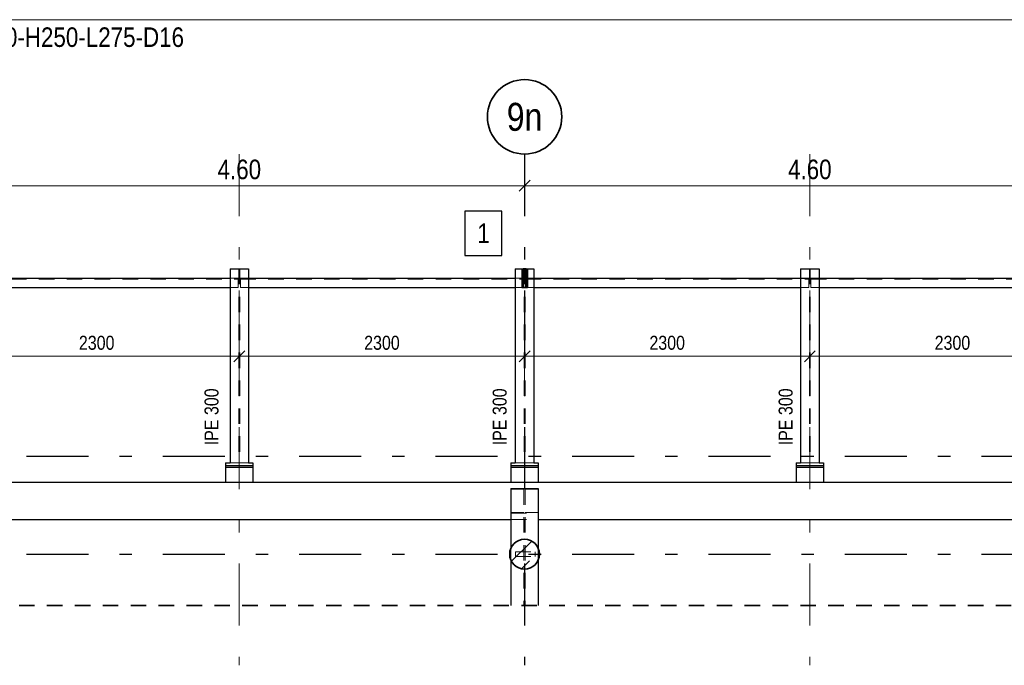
# Model space of a CAD drawing. Header units: millimetres. Extents: x -39 to 84, y 0 to 66.
# Tile 36 of 92: x -11 to -3, y 43 to 48. Entities that reach past the tile are written whole.
import ezdxf
from ezdxf.enums import TextEntityAlignment as Align

# ---------------------------------------------------------------- set-up
doc = ezdxf.new("R2010")
doc.units = ezdxf.units.MM
doc.linetypes.add('DASHDOTX2', pattern=[2, 1, -0.5, 0, -0.5])
doc.linetypes.add('HIDDEN', pattern=[0.375, 0.25, -0.125])
for name, color, linetype, lineweight in [('Achsen', 7, 'Continuous', 20), ('Geschnittene Kanten', 7, 'Continuous', 20), ('Schraffuren', 7, 'Continuous', 20)]:
    doc.layers.add(name, color=color, linetype=linetype, lineweight=lineweight)
doc.styles.add('Arial Narrow', font='ARIALN.TTF')
doc.dimstyles.new('Arch_Strakon_dimstyle', dxfattribs={"dimtxt": 15.75, "dimasz": 1, "dimexe": 1.25, "dimexo": 0.0625, "dimgap": 1, "dimtad": 0, "dimdec": 5, "dimzin": 12, "dimdsep": 46, "dimtxsty": 'Arial Narrow', "dimblk": 'Arrowhead_Tick', "dimsah": 1, "dimcen": 0, "dimse1": 1, "dimse2": 1, "dimclrd": 6, "dimclrt": 2, "dimazin": 0, "dimtfac": 1, "dimtdec": 4, "dimtmove": 0, "dimatfit": 3, "dimldrblk": 'NONE', "dimfxl": 1, "dimtvp": 1, "dimtolj": 1, "dimtzin": 0, "dimlwd": 13, "dimarcsym": 2})

# ---------------------------------------------------------------- blocks, each defined once
blk = doc.blocks.new('Arrowhead_Tick')
at = {"color": 0, "linetype": 'Continuous', "lineweight": -2}
for p, q in [((0, 20), (0, -10)), ((-1, 0), (0, 0)), ((10, 0), (0, 0))]:
    blk.add_line(p, q, dxfattribs=at)
at = {"color": 2, "linetype": 'Continuous', "lineweight": 35}
blk.add_line((4.42, 4.42), (-4.42, -4.42), dxfattribs=at)
blk = doc.blocks.new('*D153')
at = {"layer": 'Achsen', "color": 6, "linetype": 'Continuous', "lineweight": 13}
blk.add_line((-11.6311, 46.6501), (-7.0511, 46.6501), dxfattribs=at)
at = {"layer": 'Defpoints', "color": 0}
for p in [(-11.6411, 46.9054), (-7.0411, 46.9054), (-7.0411, 46.6501)]:
    blk.add_point(p, dxfattribs=at)
at = {"layer": 'Achsen', "color": 6, "lineweight": 13, "xscale": 0.01, "yscale": 0.01, "zscale": 0.01}
blk.add_blockref('Arrowhead_Tick', (-7.0411, 46.6501), dxfattribs=at)
at = {"layer": 'Achsen', "color": 6, "lineweight": 13, "xscale": 0.01, "yscale": 0.01, "zscale": 0.01, "rotation": 180}
blk.add_blockref('Arrowhead_Tick', (-11.6411, 46.6501), dxfattribs=at)
at = {"layer": 'Achsen', "color": 2, "lineweight": 35, "insert": (-9.3411, 46.7806), "char_height": 0.1575, "attachment_point": 5, "style": 'Arial Narrow'}
blk.add_mtext('\\A1;4.60', dxfattribs=at)
blk = doc.blocks.new('_None')
blk = doc.blocks.new('*D154')
at = {"layer": 'Achsen', "color": 6, "linetype": 'Continuous', "lineweight": 13}
blk.add_line((-7.0311, 46.6501), (-2.4511, 46.6501), dxfattribs=at)
at = {"layer": 'Defpoints', "color": 0}
for p in [(-7.0411, 46.9054), (-2.4411, 46.9054), (-2.4411, 46.6501)]:
    blk.add_point(p, dxfattribs=at)
at = {"layer": 'Achsen', "color": 6, "lineweight": 13, "xscale": 0.01, "yscale": 0.01, "zscale": 0.01}
blk.add_blockref('Arrowhead_Tick', (-2.4411, 46.6501), dxfattribs=at)
at = {"layer": 'Achsen', "color": 6, "lineweight": 13, "xscale": 0.01, "yscale": 0.01, "zscale": 0.01, "rotation": 180}
blk.add_blockref('Arrowhead_Tick', (-7.0411, 46.6501), dxfattribs=at)
at = {"layer": 'Achsen', "color": 2, "lineweight": 35, "insert": (-4.7411, 46.7806), "char_height": 0.1575, "attachment_point": 5, "style": 'Arial Narrow'}
blk.add_mtext('\\A1;4.60', dxfattribs=at)
blk = doc.blocks.new('*D169')
at = {"color": 6, "linetype": 'Continuous', "lineweight": 13}
blk.add_line((-11.6311, 45.2765), (-9.3511, 45.2765), dxfattribs=at)
at = {"layer": 'Defpoints', "color": 0}
for p in [(-11.6411, 46.9054), (-9.3411, 46.9054), (-9.3411, 45.2765)]:
    blk.add_point(p, dxfattribs=at)
at = {"color": 6, "lineweight": 13, "xscale": 0.01, "yscale": 0.01, "zscale": 0.01}
blk.add_blockref('Arrowhead_Tick', (-9.3411, 45.2765), dxfattribs=at)
at = {"color": 6, "lineweight": 13, "xscale": 0.01, "yscale": 0.01, "zscale": 0.01, "rotation": 180}
blk.add_blockref('Arrowhead_Tick', (-11.6411, 45.2765), dxfattribs=at)
at = {"color": 3, "lineweight": 35, "insert": (-10.4911, 45.3839), "char_height": 0.1125, "attachment_point": 5, "style": 'Arial Narrow'}
blk.add_mtext('\\A1;2300', dxfattribs=at)
blk = doc.blocks.new('*D170')
at = {"color": 6, "linetype": 'Continuous', "lineweight": 13}
blk.add_line((-9.3311, 45.2765), (-7.0511, 45.2765), dxfattribs=at)
at = {"layer": 'Defpoints', "color": 0}
for p in [(-9.3411, 46.9054), (-7.0411, 46.9054), (-7.0411, 45.2765)]:
    blk.add_point(p, dxfattribs=at)
at = {"color": 6, "lineweight": 13, "xscale": 0.01, "yscale": 0.01, "zscale": 0.01}
blk.add_blockref('Arrowhead_Tick', (-7.0411, 45.2765), dxfattribs=at)
at = {"color": 6, "lineweight": 13, "xscale": 0.01, "yscale": 0.01, "zscale": 0.01, "rotation": 180}
blk.add_blockref('Arrowhead_Tick', (-9.3411, 45.2765), dxfattribs=at)
at = {"color": 3, "lineweight": 35, "insert": (-8.1911, 45.3839), "char_height": 0.1125, "attachment_point": 5, "style": 'Arial Narrow'}
blk.add_mtext('\\A1;2300', dxfattribs=at)
blk = doc.blocks.new('*D171')
at = {"color": 6, "linetype": 'Continuous', "lineweight": 13}
blk.add_line((-7.0311, 45.2765), (-4.7511, 45.2765), dxfattribs=at)
at = {"layer": 'Defpoints', "color": 0}
for p in [(-7.0411, 46.9054), (-4.7411, 46.9054), (-4.7411, 45.2765)]:
    blk.add_point(p, dxfattribs=at)
at = {"color": 6, "lineweight": 13, "xscale": 0.01, "yscale": 0.01, "zscale": 0.01}
blk.add_blockref('Arrowhead_Tick', (-4.7411, 45.2765), dxfattribs=at)
at = {"color": 6, "lineweight": 13, "xscale": 0.01, "yscale": 0.01, "zscale": 0.01, "rotation": 180}
blk.add_blockref('Arrowhead_Tick', (-7.0411, 45.2765), dxfattribs=at)
at = {"color": 3, "lineweight": 35, "insert": (-5.8911, 45.3839), "char_height": 0.1125, "attachment_point": 5, "style": 'Arial Narrow'}
blk.add_mtext('\\A1;2300', dxfattribs=at)
blk = doc.blocks.new('*D172')
at = {"color": 6, "linetype": 'Continuous', "lineweight": 13}
blk.add_line((-4.7311, 45.2765), (-2.4511, 45.2765), dxfattribs=at)
at = {"layer": 'Defpoints', "color": 0}
for p in [(-4.7411, 46.9054), (-2.4411, 46.9054), (-2.4411, 45.2765)]:
    blk.add_point(p, dxfattribs=at)
at = {"color": 6, "lineweight": 13, "xscale": 0.01, "yscale": 0.01, "zscale": 0.01}
blk.add_blockref('Arrowhead_Tick', (-2.4411, 45.2765), dxfattribs=at)
at = {"color": 6, "lineweight": 13, "xscale": 0.01, "yscale": 0.01, "zscale": 0.01, "rotation": 180}
blk.add_blockref('Arrowhead_Tick', (-4.7411, 45.2765), dxfattribs=at)
at = {"color": 3, "lineweight": 35, "insert": (-3.5911, 45.3839), "char_height": 0.1125, "attachment_point": 5, "style": 'Arial Narrow'}
blk.add_mtext('\\A1;2300', dxfattribs=at)

msp = doc.modelspace()

# ---------------------------------------------------------------- hatches: boundary and pattern name
at = {"layer": 'Schraffuren', "lineweight": 13, "true_color": 0x91ffff}
msp.add_hatch(color=131, dxfattribs=at).paths.add_polyline_path([(-7.0282202, 45.9811595), (-7.0282202, 45.8311595), (-7.0532202, 45.8311595), (-7.0532202, 45.9811595)])
at = {"layer": 'Schraffuren', "lineweight": 13}
h = msp.add_hatch(dxfattribs=at)
h.set_pattern_fill('bB', color=6, scale=0.01, angle=45, style=0, pattern_type=2)
h.set_pattern_definition([(45, (0, 0), (-0.1414214, 0.1414214), [0.15, -0.1]), (45, (-0.07071, 0.07071), (-0.1414214, 0.1414214), [])])
h.paths.add_polyline_path([(-6.9210854, 43.681306), (-6.9211252, 43.6843958), (-6.9212445, 43.6874835), (-6.9214433, 43.6905671), (-6.9217214, 43.6936445), (-6.9220787, 43.6967138), (-6.9225148, 43.6997729), (-6.9230296, 43.7028197), (-6.9236227, 43.7058523), (-6.9242936, 43.7088686), (-6.925042, 43.7118666), (-6.9258674, 43.7148443), (-6.9267691, 43.7177998), (-6.9277467, 43.7207311), (-6.9287994, 43.7236363), (-6.9299265, 43.7265134), (-6.9311273, 43.7293605), (-6.9324011, 43.7321758), (-6.9337469, 43.7349573), (-6.9351639, 43.7377032), (-6.9366511, 43.7404118), (-6.9382076, 43.7430812), (-6.9398323, 43.7457096), (-6.9415241, 43.7482953), (-6.943282, 43.7508366), (-6.9451047, 43.7533317), (-6.946991, 43.7557792), (-6.9489397, 43.7581772), (-6.9509495, 43.7605243), (-6.9530191, 43.7628188), (-6.9551471, 43.7650593), (-6.9573321, 43.7672443), (-6.9595726, 43.7693723), (-6.9618671, 43.7714419), (-6.9642142, 43.7734517), (-6.9666122, 43.7754004), (-6.9690597, 43.7772867), (-6.9715548, 43.7791094), (-6.9740961, 43.7808673), (-6.9766818, 43.7825591), (-6.9793102, 43.7841838), (-6.9819796, 43.7857403), (-6.9846882, 43.7872275), (-6.9874341, 43.7886445), (-6.9902156, 43.7899903), (-6.9930309, 43.7912641), (-6.995878, 43.7924649), (-6.9987551, 43.793592), (-7.0016603, 43.7946447), (-7.0045916, 43.7956223), (-7.0075471, 43.796524), (-7.0105248, 43.7973494), (-7.0135228, 43.7980978), (-7.0165391, 43.7987687), (-7.0195717, 43.7993618), (-7.0226185, 43.7998766), (-7.0256776, 43.8003127), (-7.0287469, 43.80067), (-7.0318243, 43.8009481), (-7.0349079, 43.8011469), (-7.0379956, 43.8012662), (-7.0410854, 43.801306), (-7.0441751, 43.8012662), (-7.0472628, 43.8011469), (-7.0503464, 43.8009481), (-7.0534239, 43.80067), (-7.0564932, 43.8003127), (-7.0595522, 43.7998766), (-7.0625991, 43.7993618), (-7.0656316, 43.7987687), (-7.0686479, 43.7980978), (-7.0716459, 43.7973494), (-7.0746237, 43.796524), (-7.0775792, 43.7956223), (-7.0805105, 43.7946447), (-7.0834156, 43.793592), (-7.0862927, 43.7924649), (-7.0891398, 43.7912641), (-7.0919551, 43.7899903), (-7.0947366, 43.7886445), (-7.0974826, 43.7872275), (-7.1001911, 43.7857403), (-7.1028605, 43.7841838), (-7.1054889, 43.7825591), (-7.1080746, 43.7808673), (-7.1106159, 43.7791094), (-7.1131111, 43.7772867), (-7.1155585, 43.7754004), (-7.1179566, 43.7734517), (-7.1203036, 43.7714419), (-7.1225982, 43.7693723), (-7.1248387, 43.7672443), (-7.1270236, 43.7650593), (-7.1291516, 43.7628188), (-7.1312212, 43.7605243), (-7.133231, 43.7581772), (-7.1351798, 43.7557792), (-7.1370661, 43.7533317), (-7.1388888, 43.7508366), (-7.1406466, 43.7482953), (-7.1423384, 43.7457096), (-7.1439631, 43.7430812), (-7.1455196, 43.7404118), (-7.1470068, 43.7377032), (-7.1484238, 43.7349573), (-7.1497696, 43.7321758), (-7.1510434, 43.7293605), (-7.1522443, 43.7265134), (-7.1533714, 43.7236363), (-7.1544241, 43.7207311), (-7.1554016, 43.7177998), (-7.1563034, 43.7148443), (-7.1571287, 43.7118666), (-7.1578771, 43.7088686), (-7.1585481, 43.7058523), (-7.1591411, 43.7028197), (-7.1596559, 43.6997729), (-7.1600921, 43.6967138), (-7.1604494, 43.6936445), (-7.1607275, 43.6905671), (-7.1609263, 43.6874835), (-7.1610456, 43.6843958), (-7.1610854, 43.681306), (-7.1610456, 43.6782163), (-7.1609263, 43.6751286), (-7.1607275, 43.672045), (-7.1604494, 43.6689675), (-7.1600921, 43.6658982), (-7.1596559, 43.6628392), (-7.1591411, 43.6597923), (-7.1585481, 43.6567598), (-7.1578771, 43.6537435), (-7.1571287, 43.6507455), (-7.1563034, 43.6477677), (-7.1554016, 43.6448122), (-7.1544241, 43.6418809), (-7.1533714, 43.6389758), (-7.1522443, 43.6360987), (-7.1510434, 43.6332516), (-7.1497696, 43.6304363), (-7.1484238, 43.6276548), (-7.1470068, 43.6249088), (-7.1455196, 43.6222003), (-7.1439631, 43.6195309), (-7.1423384, 43.6169025), (-7.1406466, 43.6143168), (-7.1388888, 43.6117755), (-7.1370661, 43.6092803), (-7.1351798, 43.6068329), (-7.133231, 43.6044348), (-7.1312212, 43.6020878), (-7.1291516, 43.5997932), (-7.1270236, 43.5975527), (-7.1248387, 43.5953678), (-7.1225982, 43.5932398), (-7.1203036, 43.5911702), (-7.1179566, 43.5891604), (-7.1155585, 43.5872116), (-7.1131111, 43.5853253), (-7.1106159, 43.5835026), (-7.1080746, 43.5817448), (-7.1054889, 43.580053), (-7.1028605, 43.5784283), (-7.1001911, 43.5768718), (-7.0974826, 43.5753846), (-7.0947366, 43.5739676), (-7.0919551, 43.5726218), (-7.0891398, 43.571348), (-7.0862927, 43.5701471), (-7.0834156, 43.56902), (-7.0805105, 43.5679673), (-7.0775792, 43.5669898), (-7.0746237, 43.566088), (-7.0716459, 43.5652627), (-7.0686479, 43.5645143), (-7.0656316, 43.5638433), (-7.0625991, 43.5632503), (-7.0595522, 43.5627355), (-7.0564932, 43.5622993), (-7.0534239, 43.561942), (-7.0503464, 43.5616639), (-7.0472628, 43.5614651), (-7.0441751, 43.5613458), (-7.0410854, 43.561306), (-7.0379956, 43.5613458), (-7.0349079, 43.5614651), (-7.0318243, 43.5616639), (-7.0287469, 43.561942), (-7.0256776, 43.5622993), (-7.0226185, 43.5627355), (-7.0195717, 43.5632503), (-7.0165391, 43.5638433), (-7.0135228, 43.5645143), (-7.0105248, 43.5652627), (-7.0075471, 43.566088), (-7.0045916, 43.5669898), (-7.0016603, 43.5679673), (-6.9987551, 43.56902), (-6.995878, 43.5701471), (-6.9930309, 43.571348), (-6.9902156, 43.5726218), (-6.9874341, 43.5739676), (-6.9846882, 43.5753846), (-6.9819796, 43.5768718), (-6.9793102, 43.5784283), (-6.9766818, 43.580053), (-6.9740961, 43.5817448), (-6.9715548, 43.5835026), (-6.9690597, 43.5853253), (-6.9666122, 43.5872116), (-6.9642142, 43.5891604), (-6.9618671, 43.5911702), (-6.9595726, 43.5932398), (-6.9573321, 43.5953678), (-6.9551471, 43.5975527), (-6.9530191, 43.5997932), (-6.9509495, 43.6020878), (-6.9489397, 43.6044348), (-6.946991, 43.6068329), (-6.9451047, 43.6092803), (-6.943282, 43.6117755), (-6.9415241, 43.6143168), (-6.9398323, 43.6169025), (-6.9382076, 43.6195309), (-6.9366511, 43.6222003), (-6.9351639, 43.6249088), (-6.9337469, 43.6276548), (-6.9324011, 43.6304363), (-6.9311273, 43.6332516), (-6.9299265, 43.6360987), (-6.9287994, 43.6389758), (-6.9277467, 43.6418809), (-6.9267691, 43.6448122), (-6.9258674, 43.6477677), (-6.925042, 43.6507455), (-6.9242936, 43.6537435), (-6.9236227, 43.6567598), (-6.9230296, 43.6597923), (-6.9225148, 43.6628392), (-6.9220787, 43.6658982), (-6.9217214, 43.6689675), (-6.9214433, 43.672045), (-6.9212445, 43.6751286), (-6.9211252, 43.6782163)])

# ---------------------------------------------------------------- linework, layer by layer
at = {"color": 6, "linetype": 'Continuous', "lineweight": 13}
msp.add_line((-34.8615268, 47.9879478), (6.8992614, 47.9879478), dxfattribs=at)
at = {"color": 3, "linetype": 'Continuous', "lineweight": 25}
for p, q in [((-7.2230814, 46.4465041), (-7.5223064, 46.4465041)), ((-7.5223064, 46.4465041), (-7.5223064, 46.0890041)), ((-7.2230814, 46.0890041), (-7.2230814, 46.4465041)), ((-7.5223064, 46.0890041), (-7.2230814, 46.0890041))]:
    msp.add_line(p, q, dxfattribs=at)
at = {"color": 6, "linetype": 'HIDDEN', "lineweight": 13, "ltscale": 0.5}
for p, q in [((-9.344722, 45.9811595), (-9.344722, 44.4163094)), ((-9.337622, 45.9811595), (-9.337622, 44.4163094)), ((-7.044622, 45.9811595), (-7.044622, 44.4163094)), ((-7.037522, 45.9811595), (-7.037522, 44.4163094)), ((-4.744722, 45.9811595), (-4.744722, 44.4163094)), ((-4.737622, 45.9811595), (-4.737622, 44.4163094)), ((-11.632522, 45.8976595), (-9.349722, 45.8976595)), ((-9.416172, 45.9061595), (-9.349722, 45.9061595)), ((-9.349722, 45.9061595), (-9.349722, 45.8311595)), ((-9.332422, 45.9061595), (-9.266172, 45.9061595)), ((-9.332422, 45.9061595), (-9.332422, 45.8311595)), ((-9.332422, 45.8976595), (-7.049622, 45.8976595)), ((-7.116072, 45.9061595), (-7.049622, 45.9061595)), ((-7.063672, 45.9126595), (-7.053672, 45.9126595)), ((-7.063672, 45.8996595), (-7.053672, 45.8996595)), ((-7.049622, 45.9061595), (-7.049622, 45.8311595)), ((-7.032522, 45.9061595), (-6.966072, 45.9061595)), ((-7.032522, 45.9061595), (-7.032522, 45.8311595)), ((-7.032522, 45.8976595), (-4.749722, 45.8976595)), ((-7.027672, 45.9126595), (-7.017672, 45.9126595)), ((-7.027672, 45.8996595), (-7.017672, 45.8996595)), ((-4.816172, 45.9061595), (-4.749722, 45.9061595)), ((-4.749722, 45.9061595), (-4.749722, 45.8311595)), ((-4.732422, 45.9061595), (-4.666172, 45.9061595)), ((-4.732422, 45.9061595), (-4.732422, 45.8311595)), ((-4.732422, 45.8976595), (-2.449622, 45.8976595)), ((-9.416172, 45.8311595), (-9.349722, 45.8311595)), ((-9.332422, 45.8311595), (-9.266172, 45.8311595)), ((-7.116072, 45.8311595), (-7.063672, 45.8311595)), ((-7.053672, 45.8311595), (-7.0532202, 45.8311595)), ((-7.0282202, 45.8311595), (-7.027672, 45.8311595)), ((-7.017672, 45.8311595), (-6.966072, 45.8311595)), ((-4.816172, 45.8311595), (-4.749722, 45.8311595)), ((-4.732422, 45.8311595), (-4.666172, 45.8311595)), ((-9.416172, 44.4163094), (-9.344722, 44.4163094)), ((-9.337622, 44.4163094), (-9.266172, 44.4163094)), ((-7.116072, 44.4163094), (-7.044622, 44.4163094)), ((-7.037522, 44.4163094), (-6.966072, 44.4163094)), ((-4.816172, 44.4163094), (-4.744722, 44.4163094)), ((-4.737622, 44.4163094), (-4.666172, 44.4163094)), ((-7.1515261, 44.2049728), (-7.0475261, 44.2049728)), ((-7.0475261, 44.2049728), (-7.0475261, 43.2676567)), ((-7.0355261, 44.2049728), (-6.9315261, 44.2049728)), ((-7.0355261, 44.2049728), (-7.0355261, 43.2676567)), ((-7.1515261, 44.0176426), (-7.0475261, 44.0176426)), ((-7.1515261, 44.0113094), (-6.9315261, 44.0113094)), ((-7.0355261, 44.0176426), (-6.9315261, 44.0176426)), ((-7.1515261, 43.9613472), (-6.9315261, 43.9613472)), ((-7.1515261, 43.7280229), (-7.1515261, 43.6345892)), ((-7.1146468, 43.7014419), (-6.9546468, 43.7014427)), ((-7.1146468, 43.701306), (-7.1146468, 43.661306)), ((-6.9546468, 43.701306), (-6.9546468, 43.661306)), ((-6.9315261, 43.7296718), (-6.9315261, 43.6329402)), ((-7.1146468, 43.661306), (-6.9546468, 43.661306))]:
    msp.add_line(p, q, dxfattribs=at)
at = {"color": 2, "linetype": 'Continuous', "lineweight": 35}
for p, q in [((-7.0532202, 45.9811595), (-7.0282202, 45.9811595)), ((-7.0532202, 45.9811595), (-7.0532202, 45.8311595)), ((-7.0282202, 45.9811595), (-7.0282202, 45.8311595)), ((-7.0532202, 45.8311595), (-7.0282202, 45.8311595))]:
    msp.add_line(p, q, dxfattribs=at)
at = {"color": 2, "linetype": 'HIDDEN', "lineweight": 35, "ltscale": 0.5}
msp.add_line((-34.0668972, 43.2676567), (7.1792202, 43.2676567), dxfattribs=at)
at = {"color": 2, "linetype": 'Continuous', "lineweight": 35}
msp.add_circle((-7.0410854, 43.681306), 0.12, dxfattribs=at)
at = {"layer": 'Achsen', "color": 9, "linetype": 'DASHDOTX2', "lineweight": 0, "ltscale": 0.5}
for p, q in [((-9.3411296, 46.9053783), (-9.3411296, 42.7859854)), ((-4.7411296, 46.9053783), (-4.7411296, 42.7859854))]:
    msp.add_line(p, q, dxfattribs=at)
at = {"layer": 'Achsen', "color": 3, "linetype": 'DASHDOTX2', "lineweight": 25, "ltscale": 0.5}
for p, q in [((-7.0411296, 46.9053783), (-7.0411296, 42.7859854)), ((-37.4581296, 45.9062058), (8.7167657, 45.9062058)), ((-37.4581296, 44.4712058), (8.7167657, 44.4712058)), ((-37.4581296, 43.6812058), (8.7167657, 43.6812058))]:
    msp.add_line(p, q, dxfattribs=at)
at = {"layer": 'Achsen', "color": 3, "linetype": 'Continuous', "lineweight": 25}
for p, q in [((-9.416172, 45.9811595), (-9.266172, 45.9811595)), ((-9.416172, 45.9811595), (-9.416172, 44.4163094)), ((-9.266172, 45.9811595), (-9.266172, 44.4163094)), ((-7.116072, 45.9811595), (-7.063672, 45.9811595)), ((-7.116072, 45.9811595), (-7.116072, 44.4163094)), ((-7.063672, 45.9811595), (-7.053672, 45.9811595)), ((-7.063672, 45.9811595), (-7.063672, 45.8311595)), ((-7.053672, 45.9811595), (-7.0532202, 45.9811595)), ((-7.053672, 45.9811595), (-7.053672, 45.8311595)), ((-7.0282202, 45.9811595), (-7.027672, 45.9811595)), ((-7.027672, 45.9811595), (-7.017672, 45.9811595)), ((-7.027672, 45.9811595), (-7.027672, 45.8311595)), ((-7.017672, 45.9811595), (-6.966072, 45.9811595)), ((-7.017672, 45.9811595), (-7.017672, 45.8311595)), ((-6.966072, 45.9811595), (-6.966072, 44.4163094)), ((-4.816172, 45.9811595), (-4.666172, 45.9811595)), ((-4.816172, 45.9811595), (-4.816172, 44.4163094)), ((-4.666172, 45.9811595), (-4.666172, 44.4163094)), ((-11.566072, 45.9061595), (-9.416172, 45.9061595)), ((-9.266172, 45.9061595), (-7.116072, 45.9061595)), ((-6.966072, 45.9061595), (-4.816172, 45.9061595)), ((-4.666172, 45.9061595), (-2.516072, 45.9061595)), ((-11.566072, 45.8311595), (-9.416172, 45.8311595)), ((-9.266172, 45.8311595), (-7.116072, 45.8311595)), ((-7.063672, 45.8311595), (-7.053672, 45.8311595)), ((-7.027672, 45.8311595), (-7.017672, 45.8311595)), ((-6.966072, 45.8311595), (-4.816172, 45.8311595)), ((-4.666172, 45.8311595), (-2.516072, 45.8311595)), ((-9.451204, 44.3813094), (-9.2312224, 44.3813094)), ((-9.451172, 44.4163094), (-9.416172, 44.4163094)), ((-9.451172, 44.4163094), (-9.451172, 44.3963094)), ((-9.451172, 44.3963094), (-9.231172, 44.3963094)), ((-9.451172, 44.3963094), (-9.451172, 44.3813094)), ((-9.451172, 44.3813094), (-9.451172, 44.261306)), ((-9.266172, 44.4163094), (-9.231172, 44.4163094)), ((-9.231172, 44.4163094), (-9.231172, 44.3963094)), ((-9.231172, 44.3963094), (-9.231172, 44.3813094)), ((-9.231172, 44.3813094), (-9.231172, 44.261306)), ((-7.151104, 44.3813094), (-6.9311224, 44.3813094)), ((-7.151072, 44.4163094), (-7.116072, 44.4163094)), ((-7.151072, 44.4163094), (-7.151072, 44.3963094)), ((-7.151072, 44.3963094), (-6.931072, 44.3963094)), ((-7.151072, 44.3963094), (-7.151072, 44.3813094)), ((-7.151072, 44.3813094), (-7.151072, 44.261306)), ((-6.966072, 44.4163094), (-6.931072, 44.4163094)), ((-6.931072, 44.4163094), (-6.931072, 44.3963094)), ((-6.931072, 44.3963094), (-6.931072, 44.3813094)), ((-6.931072, 44.3813094), (-6.931072, 44.261306)), ((-4.851204, 44.3813094), (-4.6312224, 44.3813094)), ((-4.851172, 44.4163094), (-4.816172, 44.4163094)), ((-4.851172, 44.4163094), (-4.851172, 44.3963094)), ((-4.851172, 44.3963094), (-4.631172, 44.3963094)), ((-4.851172, 44.3963094), (-4.851172, 44.3813094)), ((-4.851172, 44.3813094), (-4.851172, 44.261306)), ((-4.666172, 44.4163094), (-4.631172, 44.4163094)), ((-4.631172, 44.4163094), (-4.631172, 44.3963094)), ((-4.631172, 44.3963094), (-4.631172, 44.3813094)), ((-4.631172, 44.3813094), (-4.631172, 44.261306)), ((-34.8115268, 44.261306), (6.9292202, 44.261306)), ((-7.1515261, 44.211306), (-6.9315261, 44.211306)), ((-7.1515261, 44.211306), (-7.1515261, 43.7280229)), ((-6.9315261, 44.211306), (-6.9315261, 43.7296718)), ((-11.531072, 43.9613472), (-7.1515261, 43.9613472)), ((-6.9315261, 43.9613472), (-2.5515261, 43.9613472)), ((-7.1515261, 43.6345892), (-7.1515261, 43.2676567)), ((-6.9315261, 43.6329402), (-6.9315261, 43.2676567))]:
    msp.add_line(p, q, dxfattribs=at)
at = {"layer": 'Achsen', "color": 2, "linetype": 'Continuous', "lineweight": 35}
msp.add_circle((-7.0411296, 47.2053783), 0.3, dxfattribs=at)

# ---------------------------------------------------------------- texts
at = {"color": 2, "lineweight": 35, "style": 'Arial Narrow'}
for s, p in [('20 x Isokorb Typ XT SK-WO-M1-V2-R0-X120-H250-L275-D16', (-14.7697544, 47.7685325)), ('1', (-7.4223064, 46.1890041))]:
    msp.add_text(s, height=0.1575, dxfattribs=at).set_placement(p)
at = {"layer": 'Achsen', "color": 4, "lineweight": 50, "style": 'Arial Narrow'}
msp.add_text('9n', height=0.225, dxfattribs=at).set_placement((-7.0411296, 47.2053783), align=Align.MIDDLE_CENTER)
at = {"layer": 'Geschnittene Kanten', "color": 3, "lineweight": 25, "style": 'Arial Narrow'}
for p in [(-9.5089965, 44.5586218), (-7.1857342, 44.5586218), (-4.87994, 44.5586218)]:
    msp.add_text('IPE 300', height=0.1125, rotation=90, dxfattribs=at).set_placement(p)

# ---------------------------------------------------------------- dimensions: what is measured, and where the dimension line sits
at = {"lineweight": 35}
for base, p1, p2, picture, middle in [((-9.3411296, 45.2764694), (-11.6411296, 46.9053783), (-9.3411296, 46.9053783), '*D169', (-10.4911296, 45.2764694)), ((-7.0411296, 45.2764694), (-9.3411296, 46.9053783), (-7.0411296, 46.9053783), '*D170', (-8.1911296, 45.2764694)), ((-4.7411296, 45.2764694), (-7.0411296, 46.9053783), (-4.7411296, 46.9053783), '*D171', (-5.8911296, 45.2764694)), ((-2.4411296, 45.2764694), (-4.7411296, 46.9053783), (-2.4411296, 46.9053783), '*D172', (-3.5911296, 45.2764694))]:
    dim = msp.add_linear_dim(base=base, p1=p1, p2=p2, text='2300', dimstyle='Arch_Strakon_dimstyle', override={"dimscale": 0.01, "dimtxt": 11.25, "dimasz": 1, "dimgap": 5, "dimtad": 1, "dimjust": 0, "dimtih": 0, "dimtoh": 0, "dimdec": 3, "dimdsep": 46, "dimtxsty": 'Arial Narrow', "dimclrd": 6, "dimclrt": 3, "dimtix": 1, "dimtofl": 255, "dimtmove": 0, "dimatfit": 2, "dimfxl": 0, "dimfxlon": 0, "dimtvp": 44.444444, "dimlwd": 13}, dxfattribs=at)
    dim.commit()
    dim.dimension.update_dxf_attribs({"geometry": picture, "text_midpoint": middle, "dimtype": 160})
at = {"layer": 'Achsen', "lineweight": 35}
for base, p1, p2, picture, middle in [((-7.0411296, 46.6501491), (-11.6411296, 46.9053783), (-7.0411296, 46.9053783), '*D153', (-9.3411296, 46.6501491)), ((-2.4411296, 46.6501491), (-7.0411296, 46.9053783), (-2.4411296, 46.9053783), '*D154', (-4.7411296, 46.6501491))]:
    dim = msp.add_linear_dim(base=base, p1=p1, p2=p2, text='4.60', dimstyle='Arch_Strakon_dimstyle', override={"dimscale": 0.01, "dimtxt": 15.75, "dimasz": 1, "dimgap": 5, "dimtad": 1, "dimjust": 0, "dimtih": 0, "dimtoh": 0, "dimdec": 4, "dimdsep": 46, "dimtxsty": 'Arial Narrow', "dimclrd": 6, "dimclrt": 2, "dimtix": 1, "dimtofl": 255, "dimtmove": 0, "dimatfit": 2, "dimfxl": 0, "dimfxlon": 0, "dimtvp": 31.746032, "dimlwd": 13}, dxfattribs=at)
    dim.commit()
    dim.dimension.update_dxf_attribs({"geometry": picture, "text_midpoint": middle, "dimtype": 160})

doc.saveas('drawing.dxf')
